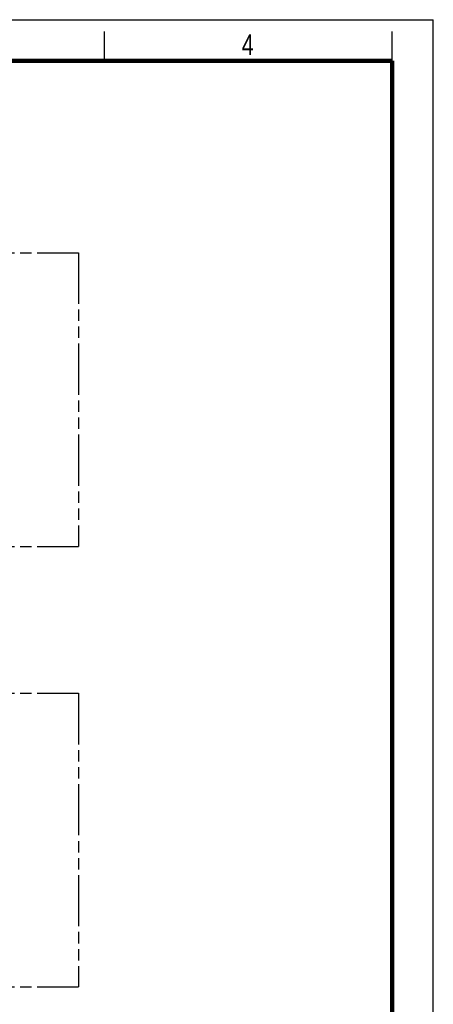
# Model space of a CAD drawing. Header units: millimetres. Extents: x 0 to 210, y 0 to 297.
# Tile 9 of 9: x 140 to 210, y 129 to 297. Entities that reach past the tile are written whole.
import ezdxf

# ---------------------------------------------------------------- set-up
doc = ezdxf.new("R2010")
doc.units = ezdxf.units.MM
doc.header["$LTSCALE"] = 19.36
doc.linetypes.add('PHANTOM', pattern=[0.8, 0.45, -0.05, 0.1, -0.05, 0.1, -0.05])
doc.layers.get('0').update_dxf_attribs({"linetype": 'CONTINUOUS'})
doc.layers.add('DEFAULT_3', color=7, linetype='PHANTOM')
doc.styles.add('TEXTSTYLE_2', font='txt', dxfattribs={"width": 0.75})

msp = doc.modelspace()

# ---------------------------------------------------------------- linework, layer by layer
at = {"color": 2, "linetype": 'Continuous'}
for p, q in [((0, 297), (210, 297)), ((210, 0), (210, 297)), ((154, 290), (154, 295)), ((203, 290), (203, 295))]:
    msp.add_line(p, q, dxfattribs=at)
at = {"color": 7, "linetype": 'Continuous', "const_width": 0.7}
for points in [[(7, 290), (203, 290)], [(203, 7), (203, 290)]]:
    msp.add_lwpolyline(points, dxfattribs=at)
at = {"layer": 'DEFAULT_3', "color": 7, "linetype": 'PHANTOM'}
for p, q in [((49.609248, 257.330336), (149.609248, 257.330336)), ((149.609248, 257.330336), (149.609248, 207.330336)), ((49.609248, 207.330336), (149.609248, 207.330336)), ((49.609248, 182.330336), (149.609248, 182.330336)), ((149.609248, 182.330336), (149.609248, 132.330336)), ((49.609248, 132.330336), (149.609248, 132.330336))]:
    msp.add_line(p, q, dxfattribs=at)

# ---------------------------------------------------------------- texts
at = {"color": 5, "linetype": 'Continuous', "style": 'TEXTSTYLE_2', "width": 0.785714}
msp.add_text('4', height=3.5, dxfattribs=at).set_placement((177.383142, 290.991055))

doc.saveas('drawing.dxf')
